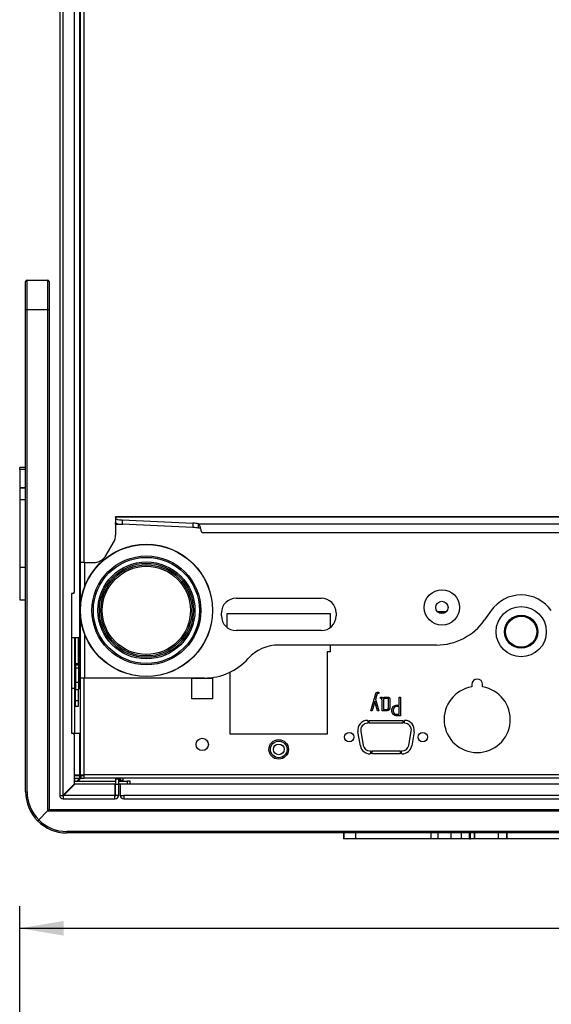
# Model space of a CAD drawing. Header units: millimetres. Extents: x 70 to 350, y 17 to 416.
# Tile 31 of 35: x 92 to 128, y 282 to 349. Entities that reach past the tile are written whole.
import ezdxf
from ezdxf.enums import TextEntityAlignment as Align

# ---------------------------------------------------------------- set-up
doc = ezdxf.new("R2010")
doc.units = ezdxf.units.MM
for name, color, linetype in [('126.357_RUNDPUFF', 7, 'Continuous'), ('126.979_AUSSENBL', 7, 'Continuous'), ('129.010_BODENWAN', 7, 'Continuous'), ('132.742_ABDECKUN', 7, 'Continuous'), ('133.150_AUSSENBL', 7, 'Continuous'), ('146.294_FUSS_CHA', 7, 'Continuous'), ('146.813_CTS_CHAS', 7, 'Continuous'), ('147.053_THP_LOGO', 7, 'Continuous'), ('147.054_SCHRIFTZ', 7, 'Continuous'), ('148.074_ZIERBÜGE', 7, 'Continuous'), ('Standard', 7, 'Continuous')]:
    doc.layers.add(name, color=color, linetype=linetype)
doc.styles.add('SEACAD_Arial', font='arial.ttf')
doc.dimstyles.new('ISO_(mm)', dxfattribs={"dimtxt": 3, "dimasz": 3, "dimexe": 1.5, "dimexo": 0, "dimgap": 0.75, "dimtad": 1, "dimlfac": 5, "dimtxsty": 'SEACAD_Arial', "dimblk1": '_SE_FILLED', "dimblk2": '_SE_FILLED', "dimsah": 1, "dimcen": 1.5, "dimadec": 0, "dimazin": 0, "dimtfac": 0.5, "dimtmove": 0, "dimatfit": 3, "dimfxl": 1, "dimarcsym": 0})

# ---------------------------------------------------------------- blocks, each defined once
blk = doc.blocks.new('SE2')
at = {"layer": '126.357_RUNDPUFF', "color": 7, "linetype": 'Continuous'}
blk.add_circle((100.817, 308.692), 3, dxfattribs=at)
at = {"layer": '126.979_AUSSENBL', "color": 7, "linetype": 'Continuous'}
for p, q in [((94.917, 389.632), (94.917, 296.112)), ((95.157, 296.132), (95.157, 389.632)), ((95.917, 309.932), (95.917, 355.732)), ((95.817, 309.832), (95.717, 309.832)), ((95.717, 309.832), (95.717, 300.332)), ((95.917, 306.832), (95.917, 303.372)), ((96.277, 306.832), (96.277, 303.372)), ((95.957, 303.372), (95.717, 303.372)), ((95.957, 300.332), (95.957, 303.372)), ((95.997, 303.372), (95.957, 303.372)), ((96.277, 303.372), (96.197, 303.372)), ((95.717, 300.332), (95.817, 300.332)), ((95.917, 296.892), (95.917, 300.232)), ((95.957, 297.472), (95.957, 297.512)), ((96.477, 297.472), (96.517, 297.512)), ((95.157, 296.132), (95.917, 296.892)), ((95.937, 296.872), (95.177, 296.112)), ((95.917, 297.072), (98.717, 297.072)), ((98.697, 296.872), (95.937, 296.872)), ((95.957, 297.072), (95.957, 297.272)), ((96.077, 297.072), (96.277, 297.272)), ((96.357, 297.272), (96.157, 297.072)), ((98.697, 296.112), (98.697, 296.872)), ((98.717, 297.272), (98.717, 297.232)), ((98.717, 297.232), (98.917, 297.232)), ((98.717, 297.232), (98.717, 296.872)), ((98.717, 296.112), (98.717, 296.872)), ((98.717, 296.872), (98.917, 296.872)), ((98.917, 297.232), (98.917, 297.272)), ((98.917, 297.232), (98.917, 296.872)), ((98.917, 296.872), (98.917, 296.112)), ((98.933, 297.072), (99.517, 297.072)), ((99.037, 296.872), (98.933, 296.872)), ((99.717, 297.072), (99.517, 297.072)), ((99.517, 297.072), (99.517, 296.872)), ((99.717, 296.872), (99.717, 297.072)), ((94.917, 296.112), (95.137, 296.112)), ((95.137, 296.112), (95.157, 296.132)), ((95.137, 296.112), (95.157, 296.112)), ((95.177, 296.112), (95.157, 296.112)), ((95.177, 296.112), (95.157, 296.092)), ((95.157, 296.092), (95.157, 295.872)), ((98.677, 296.112), (95.177, 296.112)), ((98.677, 295.872), (98.677, 296.112)), ((98.677, 296.112), (98.697, 296.112)), ((98.677, 296.072), (98.701, 296.072)), ((98.697, 296.112), (98.717, 296.112)), ((98.717, 296.088), (98.717, 296.112)), ((98.917, 296.112), (98.717, 296.112)), ((98.917, 296.112), (98.917, 296.088)), ((95.157, 295.872), (98.677, 295.872)), ((98.701, 295.872), (98.677, 295.872))]:
    blk.add_line(p, q, dxfattribs=at)
for centre, radius, start, end in [((95.817, 309.932), 0.1, 270, 0), ((95.817, 300.232), 0.1, 0, 90), ((98.933, 296.856), 0.216, 90, 94.24802), ((98.933, 296.856), 0.016, 90, 180), ((95.157, 296.112), 0.24, 180, 270), ((95.157, 296.112), 0.04, 180, 270), ((98.701, 296.088), 0.016, 270, 0), ((98.701, 296.088), 0.216, 270, 0)]:
    blk.add_arc(centre, radius, start, end, dxfattribs=at)
at = {"layer": '129.010_BODENWAN', "color": 7, "linetype": 'Continuous'}
for p, q in [((96.317, 381.432), (96.317, 311.949)), ((96.557, 381.432), (96.557, 311.949)), ((96.278, 306.832), (96.278, 355.832)), ((95.753, 306.832), (95.753, 309.832)), ((106.317, 308.472), (113.317, 308.472)), ((106.317, 307.523), (106.317, 308.472)), ((113.317, 308.472), (113.317, 307.523)), ((95.753, 306.832), (95.717, 306.832)), ((96.278, 306.832), (95.753, 306.832)), ((96.278, 306.832), (96.317, 306.832)), ((113.317, 306.338), (113.317, 305.872)), ((113.317, 305.872), (113.117, 305.872)), ((113.117, 305.872), (113.117, 300.272)), ((96.317, 304.092), (96.317, 297.512)), ((96.557, 304.092), (96.557, 297.512)), ((103.917, 302.672), (103.917, 304.072)), ((103.917, 304.072), (105.317, 304.072)), ((105.317, 304.072), (105.317, 302.672)), ((106.517, 300.272), (106.517, 304.495)), ((122.947, 303.652), (122.947, 303.491)), ((123.687, 303.491), (123.687, 303.652)), ((116.617, 303.129), (116.617, 303.045)), ((116.739, 302.707), (116.739, 302.797)), ((118.014, 302.243), (118.014, 302.801)), ((118.014, 302.801), (118.107, 302.801)), ((118.107, 302.801), (118.107, 301.531)), ((105.317, 302.672), (103.917, 302.672)), ((116.354, 302.496), (116.178, 301.87)), ((116.535, 301.87), (116.354, 302.496)), ((116.406, 302.656), (116.63, 301.87)), ((116.937, 302.578), (116.937, 301.958)), ((118.014, 301.623), (118.014, 302.151)), ((116.178, 301.87), (116.086, 301.87)), ((116.63, 301.87), (116.535, 301.87)), ((115.854, 301.212), (115.868, 301.212)), ((115.868, 301.012), (115.854, 301.012)), ((115.868, 301.212), (115.868, 301.012)), ((115.967, 301.212), (118.267, 301.212)), ((115.967, 301.012), (115.967, 301.212)), ((118.267, 301.012), (115.967, 301.012)), ((118.267, 301.212), (118.267, 301.012)), ((118.367, 301.012), (118.367, 301.212)), ((118.367, 301.212), (118.381, 301.212)), ((118.381, 301.012), (118.367, 301.012)), ((95.817, 300.332), (96.278, 300.332)), ((96.317, 300.332), (96.278, 300.332)), ((96.278, 297.512), (96.278, 300.332)), ((113.117, 300.272), (106.517, 300.272)), ((115.373, 299.477), (115.204, 300.437)), ((115.401, 300.472), (115.57, 299.512)), ((118.664, 299.512), (118.834, 300.472)), ((119.03, 300.437), (118.861, 299.477)), ((116.023, 299.132), (116.067, 299.132)), ((116.067, 298.932), (116.023, 298.932)), ((116.067, 299.132), (116.067, 298.932)), ((116.167, 298.932), (116.167, 299.132)), ((116.167, 299.132), (118.067, 299.132)), ((118.067, 298.932), (116.167, 298.932)), ((118.067, 299.132), (118.067, 298.932)), ((118.167, 298.932), (118.167, 299.132)), ((118.167, 299.132), (118.211, 299.132)), ((118.211, 298.932), (118.167, 298.932)), ((95.917, 297.512), (96.278, 297.512)), ((95.917, 297.472), (96.258, 297.472)), ((96.258, 297.472), (96.317, 297.472)), ((96.258, 297.472), (96.258, 297.272)), ((96.278, 297.512), (96.317, 297.512)), ((96.317, 297.512), (96.557, 297.512)), ((96.377, 297.472), (96.317, 297.472)), ((96.317, 297.272), (96.317, 297.472)), ((96.377, 297.272), (96.377, 297.472)), ((96.377, 297.472), (96.557, 297.472)), ((157.277, 297.512), (96.557, 297.512)), ((96.557, 297.512), (96.557, 297.272)), ((95.917, 297.272), (96.258, 297.272)), ((96.258, 297.272), (96.317, 297.272)), ((96.377, 297.272), (96.317, 297.272)), ((96.377, 297.272), (96.557, 297.272)), ((157.277, 297.272), (96.557, 297.272))]:
    blk.add_line(p, q, dxfattribs=at)
for centre, radius in [((120.917, 308.892), 0.42), ((126.311, 307.242), 1.708), ((126.311, 307.242), 1.128), ((126.311, 307.242), 1.06), ((114.617, 300.072), 0.32), ((119.617, 300.072), 0.32), ((104.617, 299.572), 0.42), ((109.817, 299.238), 0.665), ((109.817, 299.238), 0.565), ((109.817, 299.238), 0.365)]:
    blk.add_circle(centre, radius, dxfattribs=at)
for centre, radius, start, end in [((123.317, 301.272), 2.25, 99.46496, 80.53504), ((123.317, 303.652), 0.37, 0, 180), ((115.854, 300.552), 0.66, 90, 190), ((115.854, 300.552), 0.46, 90, 190), ((118.381, 300.552), 0.66, 350, 90), ((118.381, 300.552), 0.46, 350, 90), ((116.023, 299.592), 0.66, 190, 270), ((116.023, 299.592), 0.46, 190, 270), ((118.211, 299.592), 0.46, 270, 350), ((118.211, 299.592), 0.66, 270, 350)]:
    blk.add_arc(centre, radius, start, end, dxfattribs=at)
for points, knots in [([(116.086, 301.87), (116.187, 302.22), (116.289, 302.569), (116.339, 302.744), (116.39, 302.918), (116.435, 303.073), (116.45, 303.092), (116.476, 303.126), (116.525, 303.129), (116.53, 303.129), (116.617, 303.129)], [0, 0, 0, 0.5, 0.5, 0.75, 0.75, 0.875, 0.875, 0.9375, 0.9375, 1, 1, 1]), ([(116.617, 303.045), (116.564, 303.045), (116.558, 303.044), (116.531, 303.039), (116.513, 303.014), (116.5, 302.996), (116.471, 302.892), (116.439, 302.774), (116.406, 302.656)], [0, 0, 0, 0.125, 0.125, 0.25, 0.25, 0.5, 0.5, 1, 1, 1]), ([(116.739, 302.797), (116.758, 302.797), (116.776, 302.797), (116.811, 302.797), (116.828, 302.792), (116.869, 302.778), (116.9, 302.73)], [0, 0, 0, 0.2, 0.2, 0.5, 0.5, 1, 1, 1]), ([(116.9, 302.73), (116.937, 302.773), (116.991, 302.789), (117.02, 302.797), (117.106, 302.797), (117.163, 302.797), (117.22, 302.797), (117.282, 302.798), (117.321, 302.764), (117.359, 302.732), (117.368, 302.67), (117.371, 302.649), (117.371, 302.55), (117.371, 302.437), (117.371, 302.325), (117.371, 302.212), (117.371, 302.1), (117.371, 301.953), (117.293, 301.902), (117.251, 301.875), (117.187, 301.871), (117.176, 301.87), (117.07, 301.87), (116.958, 301.87), (116.845, 301.87)], [0, 0, 0, 0.0625, 0.0625, 0.125, 0.125, 0.1875, 0.1875, 0.25, 0.25, 0.3125, 0.3125, 0.375, 0.375, 0.5, 0.5, 0.625, 0.625, 0.75, 0.75, 0.8125, 0.8125, 0.875, 0.875, 1, 1, 1]), ([(116.845, 301.87), (116.845, 302.095), (116.845, 302.319), (116.845, 302.431), (116.845, 302.543), (116.845, 302.589), (116.842, 302.609), (116.837, 302.641), (116.824, 302.663), (116.798, 302.707), (116.739, 302.707)], [0, 0, 0, 0.5, 0.5, 0.75, 0.75, 0.8125, 0.8125, 0.875, 0.875, 1, 1, 1]), ([(116.937, 301.958), (117.027, 301.958), (117.117, 301.958), (117.191, 301.958), (117.209, 301.963), (117.251, 301.975), (117.268, 302.014), (117.28, 302.04), (117.28, 302.136), (117.28, 302.18), (117.28, 302.224), (117.28, 302.301), (117.28, 302.379), (117.28, 302.469), (117.28, 302.559), (117.28, 302.641), (117.278, 302.649), (117.271, 302.694), (117.225, 302.706), (117.208, 302.71), (117.129, 302.71), (117.057, 302.71), (117.029, 302.703), (116.937, 302.679), (116.937, 302.578)], [0, 0, 0, 0.125, 0.125, 0.1875, 0.1875, 0.25, 0.25, 0.331633, 0.331633, 0.392857, 0.392857, 0.5, 0.5, 0.625, 0.625, 0.6875, 0.6875, 0.75, 0.75, 0.8125, 0.8125, 0.875, 0.875, 1, 1, 1]), ([(117.511, 301.884), (117.511, 302.093), (117.667, 302.197), (117.735, 302.242), (117.834, 302.243), (117.924, 302.244), (118.014, 302.243)], [0, 0, 0, 0.5, 0.5, 0.75, 0.75, 1, 1, 1]), ([(118.014, 302.151), (117.942, 302.151), (117.869, 302.151), (117.807, 302.151), (117.798, 302.15), (117.764, 302.147), (117.733, 302.13), (117.67, 302.095), (117.634, 302.026), (117.602, 301.965), (117.602, 301.883)], [0, 0, 0, 0.250039, 0.250039, 0.375059, 0.375059, 0.500078, 0.500078, 0.750117, 0.750117, 1, 1, 1]), ([(118.107, 301.531), (118.006, 301.531), (117.904, 301.531), (117.812, 301.531), (117.805, 301.532), (117.76, 301.535), (117.705, 301.558), (117.511, 301.639), (117.511, 301.884)], [0, 0, 0, 0.250032, 0.250032, 0.375048, 0.375048, 0.500063, 0.500063, 1, 1, 1]), ([(117.602, 301.883), (117.602, 301.806), (117.635, 301.745), (117.672, 301.675), (117.732, 301.644), (117.763, 301.628), (117.799, 301.624), (117.812, 301.623), (117.871, 301.623), (117.943, 301.623), (118.014, 301.623)], [0, 0, 0, 0.25, 0.25, 0.5, 0.5, 0.625, 0.625, 0.75, 0.75, 1, 1, 1])]:
    blk.add_open_spline(points, degree=2, knots=knots, dxfattribs=at)
at = {"layer": '132.742_ABDECKUN', "color": 7, "linetype": 'Continuous'}
for p, q in [((120.59, 308.628), (121.244, 308.628)), ((120.651, 308.567), (121.183, 308.567)), ((95.997, 305.072), (95.997, 306.832)), ((96.197, 305.072), (96.197, 306.832)), ((96.233, 303.372), (96.233, 306.832)), ((95.997, 305.072), (96.197, 305.072)), ((95.997, 304.972), (95.997, 305.072)), ((96.197, 304.972), (95.997, 304.972)), ((95.997, 304.972), (95.997, 304.772)), ((95.997, 304.772), (95.997, 303.804)), ((96.197, 304.772), (95.997, 304.772)), ((96.197, 304.972), (96.197, 305.072)), ((96.197, 304.972), (96.197, 304.772)), ((96.197, 304.772), (96.197, 303.804)), ((95.997, 303.804), (95.997, 303.304)), ((95.997, 303.804), (96.197, 303.804)), ((96.197, 303.804), (96.197, 303.304)), ((95.997, 303.304), (96.197, 303.304)), ((95.997, 302.572), (95.997, 303.304)), ((96.197, 302.572), (96.197, 303.304)), ((95.997, 302.572), (96.197, 302.572)), ((95.997, 302.172), (95.997, 302.572)), ((95.997, 302.172), (96.197, 302.172)), ((96.197, 302.172), (96.197, 302.572)), ((96.177, 297.172), (96.257, 297.172)), ((96.233, 297.208), (96.213, 297.208)), ((96.233, 297.208), (96.233, 297.228)), ((96.233, 297.208), (96.293, 297.208)), ((96.233, 297.172), (96.233, 297.208)), ((98.917, 297.208), (99.037, 297.208)), ((98.917, 297.172), (99.037, 297.172))]:
    blk.add_line(p, q, dxfattribs=at)
at = {"layer": '133.150_AUSSENBL', "color": 7, "linetype": 'Continuous'}
for p, q in [((99.037, 297.272), (99.037, 297.136)), ((99.037, 297.136), (99.237, 297.136)), ((99.037, 297.102), (99.037, 297.136)), ((99.237, 297.102), (99.037, 297.102)), ((99.037, 297.102), (99.037, 297.092)), ((99.037, 297.092), (99.037, 297.072)), ((99.037, 297.092), (99.237, 297.092)), ((173.197, 296.872), (99.037, 296.872)), ((99.037, 296.872), (99.037, 296.112)), ((99.237, 297.136), (99.237, 297.272)), ((99.237, 297.102), (99.237, 297.136)), ((99.237, 297.092), (99.237, 297.102)), ((99.237, 297.072), (99.237, 297.092)), ((99.037, 296.112), (99.277, 296.112)), ((99.277, 296.112), (99.277, 295.872)), ((172.957, 296.112), (99.277, 296.112)), ((99.277, 295.872), (172.957, 295.872))]:
    blk.add_line(p, q, dxfattribs=at)
for radius in [0.24, 0.04]:
    blk.add_arc((99.277, 296.112), radius, 180, 270, dxfattribs=at)
at = {"layer": '146.294_FUSS_CHA', "color": 7, "linetype": 'Continuous'}
for radius in [4.5, 4.486, 3.707, 3.608, 3.3, 3.2, 3.1]:
    blk.add_circle((100.817, 308.692), radius, dxfattribs=at)
at = {"layer": '146.813_CTS_CHAS', "color": 7, "linetype": 'Continuous'}
for p, q in [((98.717, 315.041), (98.717, 315.049)), ((173.517, 315.049), (98.717, 315.049)), ((98.717, 315.041), (98.717, 314.947)), ((173.517, 315.041), (98.717, 315.041)), ((98.717, 314.947), (98.717, 314.652)), ((99.162, 314.847), (103.978, 314.623)), ((99.162, 314.847), (99.162, 314.551)), ((98.717, 314.549), (98.717, 314.652)), ((98.717, 314.549), (99.218, 314.549)), ((98.717, 314.549), (98.717, 313.817)), ((103.978, 314.327), (99.162, 314.551)), ((103.978, 314.623), (103.978, 314.327)), ((104.361, 314.293), (104.361, 314.588)), ((104.361, 314.588), (167.873, 314.588)), ((104.497, 314.292), (104.361, 314.293)), ((104.601, 313.992), (167.633, 313.992)), ((98.082, 312.449), (98.583, 313.317)), ((96.617, 311.949), (96.317, 311.949)), ((96.317, 311.949), (96.317, 308.744)), ((96.617, 311.949), (97.216, 311.949)), ((96.617, 310.309), (96.617, 311.949)), ((106.917, 309.523), (112.717, 309.523)), ((96.317, 308.64), (96.317, 304.092)), ((105.917, 308.323), (105.917, 308.523)), ((113.717, 308.523), (113.717, 308.323)), ((124.263, 308.676), (123.82, 308.043)), ((96.617, 304.092), (96.617, 307.074)), ((112.717, 307.323), (106.917, 307.323)), ((120.544, 306.338), (109.817, 306.338)), ((96.617, 304.092), (96.317, 304.092)), ((104.767, 304.092), (96.617, 304.092))]:
    blk.add_line(p, q, dxfattribs=at)
blk.add_circle((120.917, 308.892), 1.2, dxfattribs=at)
for centre, radius, start, end in [((97.717, 313.817), 1, 330, 0), ((97.216, 312.949), 1, 270, 330), ((106.917, 308.523), 1, 90, 180), ((112.717, 308.523), 1, 0, 90), ((126.311, 307.242), 2.5, 35, 145), ((106.917, 308.323), 1, 180, 270), ((112.717, 308.323), 1, 270, 0), ((120.544, 310.338), 4, 269.99999, 325), ((109.817, 303.538), 2.8, 90, 137.95563), ((104.767, 308.092), 4, 270, 317.95563)]:
    blk.add_arc(centre, radius, start, end, dxfattribs=at)
for centre, major_axis, start_param in [((99.317, 314.947), (-0.6, 0), 0), ((99.317, 314.652), (-0.6, 0), 0), ((103.72, 314.455), (1, 0), 0.874662), ((103.72, 314.159), (1, 0), 0.874662)]:
    blk.add_ellipse(centre, major_axis=major_axis, ratio=0.173648, start_param=start_param, end_param=1.308997, dxfattribs=at)
blk.add_open_spline([(104.601, 313.992), (104.596, 313.992), (104.591, 313.996), (104.578, 314.014), (104.569, 314.035), (104.551, 314.09), (104.541, 314.124), (104.522, 314.198), (104.512, 314.238), (104.491, 314.317), (104.48, 314.356), (104.458, 314.428), (104.446, 314.461), (104.423, 314.515), (104.411, 314.538), (104.386, 314.571), (104.374, 314.582), (104.361, 314.588)], degree=3, knots=[0.0487651, 0.0487651, 0.0487651, 0.0487651, 0.125, 0.125, 0.25, 0.25, 0.375, 0.375, 0.5, 0.5, 0.625, 0.625, 0.75, 0.75, 0.875, 0.875, 1, 1, 1, 1], dxfattribs=at)
at = {"layer": '147.053_THP_LOGO', "color": 7, "linetype": 'Continuous'}
for p, q in [((92.597, 318.406), (92.197, 318.406)), ((92.197, 318.27), (92.197, 318.406)), ((92.597, 318.27), (92.197, 318.27)), ((92.197, 318.27), (92.197, 317.07)), ((92.197, 317.035), (92.197, 317.033)), ((92.597, 317.035), (92.197, 317.035)), ((92.197, 317.033), (92.597, 317.033)), ((92.197, 317.033), (92.197, 316.237)), ((92.197, 316.237), (92.197, 311.623)), ((92.197, 316.237), (92.597, 316.237)), ((92.197, 311.806), (92.197, 311.623)), ((92.197, 311.623), (92.197, 309.422)), ((92.197, 311.623), (92.597, 311.623)), ((92.197, 309.422), (92.597, 309.422)), ((92.197, 309.411), (92.197, 309.422)), ((92.197, 309.411), (92.597, 309.411))]:
    blk.add_line(p, q, dxfattribs=at)
at = {"layer": '147.054_SCHRIFTZ', "color": 7, "linetype": 'Continuous'}
for p, q in [((114.232, 293.556), (114.232, 293.156)), ((114.237, 293.556), (114.237, 293.156)), ((115.056, 293.156), (115.056, 293.556)), ((120.194, 293.156), (120.194, 293.556)), ((120.671, 293.156), (120.671, 293.556)), ((121.557, 293.156), (121.557, 293.556)), ((122.248, 293.156), (122.248, 293.556)), ((122.804, 293.156), (122.804, 293.556)), ((122.864, 293.156), (122.864, 293.556)), ((123.142, 293.556), (123.142, 293.156)), ((123.144, 293.156), (123.144, 293.556)), ((124.765, 293.156), (124.765, 293.556)), ((125.325, 293.556), (125.325, 293.156)), ((125.336, 293.156), (125.336, 293.556)), ((114.237, 293.156), (114.232, 293.156)), ((115.056, 293.156), (114.237, 293.156)), ((120.194, 293.156), (115.056, 293.156)), ((120.671, 293.156), (120.194, 293.156)), ((121.557, 293.156), (120.671, 293.156)), ((122.248, 293.156), (121.557, 293.156)), ((122.804, 293.156), (122.248, 293.156)), ((122.804, 293.156), (122.864, 293.156)), ((123.107, 293.156), (122.864, 293.156)), ((124.765, 293.156), (123.144, 293.156)), ((125.325, 293.156), (124.765, 293.156)), ((125.336, 293.156), (125.325, 293.156)), ((142.069, 293.156), (125.336, 293.156))]:
    blk.add_line(p, q, dxfattribs=at)
at = {"layer": '148.074_ZIERBÜGE', "color": 7, "linetype": 'Continuous'}
for p, q in [((92.597, 329.156), (92.597, 331.056)), ((92.697, 331.156), (94.097, 331.156)), ((92.697, 329.156), (92.697, 331.156)), ((94.097, 331.156), (94.097, 329.156)), ((94.197, 331.056), (94.197, 329.156)), ((92.597, 296.356), (92.597, 329.156)), ((92.597, 329.156), (92.697, 329.156)), ((92.697, 329.156), (94.097, 329.156)), ((92.697, 296.356), (92.697, 329.156)), ((94.097, 329.156), (94.097, 295.056)), ((94.097, 329.156), (94.197, 329.156)), ((94.197, 329.156), (94.197, 295.156)), ((92.597, 296.356), (92.697, 296.356)), ((93.488, 294.446), (94.097, 295.056)), ((93.488, 294.446), (94.097, 295.056)), ((94.097, 295.056), (94.197, 295.156)), ((94.097, 295.056), (94.197, 295.156)), ((94.097, 295.056), (178.137, 295.056)), ((94.197, 295.156), (178.037, 295.156)), ((93.417, 294.376), (93.488, 294.446)), ((93.417, 294.376), (93.488, 294.446)), ((176.837, 293.656), (95.397, 293.656)), ((95.397, 293.656), (95.397, 293.556)), ((176.837, 293.556), (95.397, 293.556))]:
    blk.add_line(p, q, dxfattribs=at)
for centre, radius, start, end in [((92.697, 331.056), 0.1, 90, 180), ((94.097, 331.056), 0.1, 0, 90), ((95.397, 296.356), 2.8, 180, 225), ((95.397, 296.356), 2.7, 180, 225), ((95.397, 296.356), 2.8, 225, 270), ((95.397, 296.356), 2.7, 225, 270)]:
    blk.add_arc(centre, radius, start, end, dxfattribs=at)
blk = doc.blocks.new('DMBLK11')
at = {"layer": 'Standard', "linetype": 'Continuous'}
for points in [[(95.197, 287.568), (92.197, 287.068), (95.197, 286.568)], [(177.037, 287.568), (177.037, 286.568), (180.037, 287.068)]]:
    blk.add_hatch(color=7, dxfattribs=at).paths.add_polyline_path(points)
at = {"layer": 'Standard', "color": 7, "linetype": 'Continuous'}
for p, q in [((92.197, 215.56), (92.197, 288.568)), ((180.037, 216.858), (180.037, 288.568)), ((92.197, 287.068), (180.037, 287.068))]:
    blk.add_line(p, q, dxfattribs=at)
at = {"layer": 'Standard', "color": 7, "linetype": 'Continuous', "style": 'SEACAD_Arial'}
blk.add_text('439,2', height=3, dxfattribs=at).set_placement((130.834, 290.818), align=Align.TOP_LEFT)
blk = doc.blocks.new('_SE_FILLED')
at = {"color": 0}
blk.add_line((0, 0), (-1, 0), dxfattribs=at)
blk.add_solid([(0, 0), (-1, -0.1665), (-1, 0.1665), (0, 0)], dxfattribs=at)

msp = doc.modelspace()

# ---------------------------------------------------------------- block references
at = {"layer": 'Standard'}
msp.add_blockref('SE2', (0, 0), dxfattribs=at)

# ---------------------------------------------------------------- dimensions: what is measured, and where the dimension line sits
at = {"layer": 'Standard', "color": 7, "linetype": 'Continuous'}
dim = msp.add_linear_dim(base=(180.0371, 287.0681), p1=(92.1971, 215.5602), p2=(180.0371, 216.8582), text='\\A1;<>', dimstyle='ISO_(mm)', dxfattribs=at)
dim.commit()
dim.dimension.update_dxf_attribs({"geometry": 'DMBLK11', "text_midpoint": (136.1171, 287.0681), "dimtype": 160})

doc.saveas('drawing.dxf')
